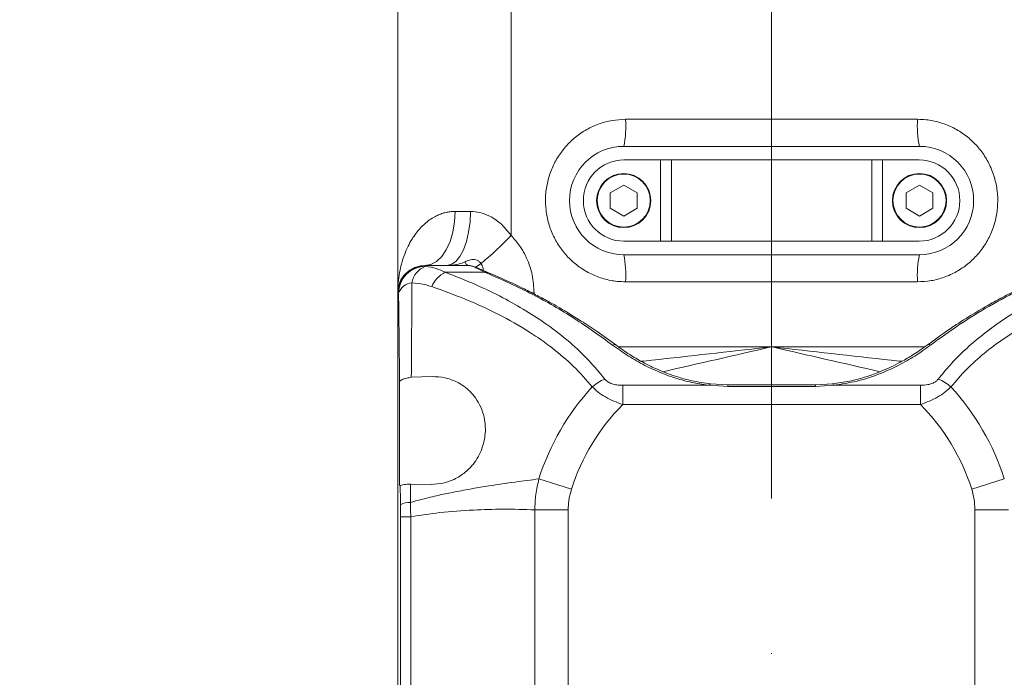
# Model space of a CAD drawing. Header units: millimetres. Extents: x 51337 to 61814, y -21781 to -12277.
# Tile 112 of 256: x 55084 to 55266, y -15010 to -14889. Entities that reach past the tile are written whole.
import ezdxf

# ---------------------------------------------------------------- set-up
doc = ezdxf.new("R2010")
doc.units = ezdxf.units.MM
doc.header["$LTSCALE"] = 0.3175
doc.linetypes.add('ACAD_ISO10W100', pattern=[18, 12, -3, 0, -3])
for name, color, linetype, lineweight in [('1轮廓实线层', 7, 'Continuous', 18), ('7标注层', 4, 'Continuous', 13), ('sub', 1, 'Continuous', 18), ('中心线', 4, 'ACAD_ISO10W100', 20), ('粗实线', 7, 'Continuous', 18)]:
    doc.layers.add(name, color=color, linetype=linetype, lineweight=lineweight)
doc.styles.add('标准汉字', font='gbenor.shx', dxfattribs={"bigfont": 'gbcbig.shx'})
doc.dimstyles.new('M1：18.5', dxfattribs={"dimscale": 18.5, "dimtxt": 3.5, "dimasz": 2.5, "dimexe": 2, "dimexo": 0, "dimgap": 1.5, "dimtad": 1, "dimdec": 4, "dimdsep": 46, "dimtxsty": '标准汉字', "dimcen": 5, "dimdle": 5, "dimclrd": 1, "dimclre": 1, "dimclrt": 256, "dimadec": 4, "dimazin": 2, "dimtfac": 1, "dimtdec": 4, "dimtmove": 2, "dimatfit": 3, "dimfxl": 1, "dimfrac": 2, "dimtolj": 1, "dimarcsym": 0})

# ---------------------------------------------------------------- blocks, each defined once
blk = doc.blocks.new('*D2')
at = {"layer": '7标注层', "color": 1, "lineweight": -2, "ltscale": 30, "transparency": 16777216}
for p, q in [((55119.22, -14607.21), (54108.78, -14607.21)), ((54145.78, -14653.46), (54145.78, -15320.96)), ((55073.1, -15367.21), (54108.78, -15367.21))]:
    blk.add_line(p, q, dxfattribs=at)
at = {"layer": '7标注层', "color": 1, "lineweight": 18, "transparency": 16777216}
for points in [[(54153.49, -14653.46), (54138.07, -14653.46), (54145.78, -14607.21)], [(54138.07, -15320.96), (54153.49, -15320.96), (54145.78, -15367.21)]]:
    blk.add_solid(points, dxfattribs=at)
at = {"layer": 'Defpoints', "color": 0, "lineweight": 18, "transparency": 16777216}
for p in [(55119.22, -14607.21), (54145.78, -15367.21), (55073.1, -15367.21)]:
    blk.add_point(p, dxfattribs=at)
at = {"layer": '7标注层', "transparency": 16777216, "insert": (54085.66, -14987.21), "char_height": 64.75, "attachment_point": 5, "rotation": 90, "style": '标准汉字'}
blk.add_mtext('\\A1;760', dxfattribs=at)
blk = doc.blocks.new('*D7')
at = {"layer": '7标注层', "color": 1, "lineweight": -2, "ltscale": 30, "transparency": 16777216}
blk.add_arc((55222.94, -15367.21), 178.18, 104.9142, 180.0858, dxfattribs=at)
at = {"layer": '7标注层', "color": 1, "lineweight": 18, "transparency": 16777216}
for points in [[(55178.09, -15202.67), (55176.09, -15187.39), (55222.94, -15189.03)], [(55037.12, -15368.49), (55052.41, -15366.46), (55050.83, -15413.32)]]:
    blk.add_solid(points, dxfattribs=at)
at = {"layer": 'Defpoints', "color": 0, "lineweight": 18, "transparency": 16777216}
for p in [(55222.94, -14503.48), (55081.58, -15258.74), (55222.94, -15367.21), (55222.94, -15491.87), (54488.84, -15563.91)]:
    blk.add_point(p, dxfattribs=at)
at = {"layer": '7标注层', "transparency": 16777216, "insert": (55033.88, -15222.14), "char_height": 64.75, "attachment_point": 5, "rotation": 52.5, "style": '标准汉字'}
blk.add_mtext('\\A1;105%%d', dxfattribs=at)
blk = doc.blocks.new('*D8')
at = {"layer": '7标注层', "color": 1, "lineweight": -2, "ltscale": 30, "transparency": 16777216}
blk.add_arc((55222.94, -15367.21), 314.86, 303.4237, 81.5763, dxfattribs=at)
at = {"layer": '7标注层', "color": 1, "lineweight": 18, "transparency": 16777216}
for points in [[(55269.64, -15048.05), (55268.5, -15063.43), (55222.94, -15052.34)], [(55392.62, -15623.27), (55400.14, -15636.73), (55356.01, -15652.57)]]:
    blk.add_solid(points, dxfattribs=at)
at = {"layer": 'Defpoints', "color": 0, "lineweight": 18, "transparency": 16777216}
for p in [(55222.94, -14503.48), (55530.35, -15299.06), (55222.94, -15367.21), (55222.94, -15491.87), (55544.13, -16056)]:
    blk.add_point(p, dxfattribs=at)
at = {"layer": '7标注层', "transparency": 16777216, "insert": (55589.05, -15286.05), "char_height": 64.75, "attachment_point": 5, "rotation": 282.5, "style": '标准汉字'}
blk.add_mtext('\\A1;155%%d', dxfattribs=at)
blk = doc.blocks.new('*D9')
at = {"layer": '7标注层', "color": 1, "lineweight": -2, "ltscale": 30, "transparency": 16777216}
blk.add_arc((55409.45, -14407.21), 236.69, 285.2137, 348.7863, dxfattribs=at)
at = {"layer": '7标注层', "color": 1, "lineweight": 18, "transparency": 16777216}
for points in [[(55649.29, -14453.99), (55633.95, -14452.48), (55646.14, -14407.21)], [(55470.27, -14628), (55472.85, -14643.2), (55425.96, -14643.32)]]:
    blk.add_solid(points, dxfattribs=at)
at = {"layer": 'Defpoints', "color": 0, "lineweight": 18, "transparency": 16777216}
for p in [(55222.94, -14407.21), (56304.94, -14407.21), (55582.55, -14568.63), (55422.46, -14593.26), (55497.93, -15672.62)]:
    blk.add_point(p, dxfattribs=at)
at = {"layer": '7标注层', "transparency": 16777216, "insert": (55538.58, -14527.62), "char_height": 64.75, "attachment_point": 5, "rotation": 47, "style": '标准汉字'}
blk.add_mtext('\\A1;86%%d', dxfattribs=at)
blk = doc.blocks.new('*D21')
at = {"layer": '7标注层', "color": 1, "lineweight": -2, "ltscale": 30, "transparency": 16777216}
for p, q in [((53788.54, -14715.21), (57415.23, -14715.21)), ((57378.23, -15320.96), (57378.23, -14761.46)), ((57083.27, -15367.21), (57415.23, -15367.21))]:
    blk.add_line(p, q, dxfattribs=at)
at = {"layer": '7标注层', "color": 1, "lineweight": 18, "transparency": 16777216}
for points in [[(57385.94, -14761.46), (57370.53, -14761.46), (57378.23, -14715.21)], [(57370.53, -15320.96), (57385.94, -15320.96), (57378.23, -15367.21)]]:
    blk.add_solid(points, dxfattribs=at)
at = {"layer": 'Defpoints', "color": 0, "lineweight": 18, "transparency": 16777216}
for p in [(53788.54, -14715.21), (57378.23, -14715.21), (57083.27, -15367.21)]:
    blk.add_point(p, dxfattribs=at)
at = {"layer": '7标注层', "transparency": 16777216, "insert": (57318.11, -15041.21), "char_height": 64.75, "attachment_point": 5, "rotation": 90, "style": '标准汉字'}
blk.add_mtext('\\A1;652', dxfattribs=at)
blk = doc.blocks.new('*D22')
at = {"layer": '7标注层', "color": 1, "lineweight": -2, "ltscale": 30, "transparency": 16777216}
for p, q in [((55222.94, -13506.88), (57572.12, -13506.88)), ((57535.12, -13553.13), (57535.12, -15320.96)), ((57083.27, -15367.21), (57572.12, -15367.21))]:
    blk.add_line(p, q, dxfattribs=at)
at = {"layer": '7标注层', "color": 1, "lineweight": 18, "transparency": 16777216}
for points in [[(57542.83, -13553.13), (57527.41, -13553.13), (57535.12, -13506.88)], [(57527.41, -15320.96), (57542.83, -15320.96), (57535.12, -15367.21)]]:
    blk.add_solid(points, dxfattribs=at)
at = {"layer": 'Defpoints', "color": 0, "lineweight": 18, "transparency": 16777216}
for p in [(55222.94, -13506.88), (57083.27, -15367.21), (57535.12, -15367.21)]:
    blk.add_point(p, dxfattribs=at)
at = {"layer": '7标注层', "transparency": 16777216, "insert": (57474.99, -14437.04), "char_height": 64.75, "attachment_point": 5, "rotation": 90, "style": '标准汉字'}
blk.add_mtext('\\A1;1860.3', dxfattribs=at)

msp = doc.modelspace()

# ---------------------------------------------------------------- linework, layer by layer
at = {"layer": '1轮廓实线层', "ltscale": 30}
for points in [[(55174.88556, -14928.66869), (55174.85674, -14892.57035), (55174.83562, -14864.20784)], [(55164.53269, -14924.2138), (55164.42475, -14926.16386), (55164.10636, -14928.0388), (55163.58975, -14929.76664), (55162.89476, -14931.28101), (55162.04808, -14932.52378), (55161.08221, -14933.4472), (55160.03426, -14934.01583), (55158.94446, -14934.20784)], [(55167.35622, -14924.21429), (55167.27097, -14926.16428), (55167.01958, -14928.03914), (55166.61172, -14929.76689), (55166.06304, -14931.28119), (55165.39462, -14932.52388), (55164.63211, -14933.44725), (55163.8048, -14934.01585), (55162.94446, -14934.20784)]]:
    msp.add_lwpolyline(points, dxfattribs=at)
for centre, radius, start, end in [((55178.25213, -14908.45201), 17.79331, 347.8142989, 4.0064951), ((55267.63683, -14908.45201), 17.79322, 175.9934848, 192.1857638), ((55195.64453, -14922.20784), 10, 90, 270), ((55250.24453, -14922.20784), 10, 270, 90), ((55195.69453, -14922.20784), 7.5, 90, 180), ((55250.19453, -14922.20784), 7.5, 0, 90), ((55195.69453, -14922.20784), 7.5, 180, 270), ((55250.19453, -14922.20784), 7.5, 270, 0), ((55111.20947, -14865.83538), 89.45764, 310.5036519, 315.3816862), ((55167.26718, -14933.37762), 0.89086, 187.7761553, 248.7372371), ((55178.12121, -14935.96468), 17.92151, 356.0193983, 12.1005264), ((55267.76775, -14935.96468), 17.92142, 167.8994115, 183.9806216), ((55159.04621, -14939.20707), 4.99938, 99.0375369, 180.0087427), ((55159.07853, -14939.32979), 4.9983, 89.9983561, 179.5470037), ((55160.49329, -14938.06529), 3.99279, 110.750087, 170.3799112), ((55165.28044, -14940.36642), 5.56513, 117.7895558, 155.8291391), ((55165.3432, -14928.22634), 6.88777, 294.4584111, 305.1832902), ((55170.25059, -14935.95089), 0.54519, 68.6639075, 111.3546775), ((55170.64818, -14936.07297), 0.49971, 69.4774916, 113.7329084), ((55156.78867, -14940.26805), 2.87938, 94.6218282, 160.1488372), ((55193.90375, -14949.34397), 0.55311, 58.6352255, 124.453466), ((55251.98518, -14949.34393), 0.55308, 55.5453828, 121.3758869), ((55195.00311, -14962.21741), 7.60627, 111.9037049, 132.6464042), ((55250.8858, -14962.21741), 7.60627, 47.353601, 68.0963015), ((55222.94446, -14987.20784), 45.06321, 137.256462, 162.4261672), ((55211.96309, -14956.3115), 0.43193, 138.9577432, 180.2357235), ((55233.92577, -14956.31151), 0.43198, 359.7661909, 41.0388887), ((55222.94446, -14987.20784), 45.06321, 17.5738303, 42.743538), ((55222.94446, -14987.20784), 38.75729, 135.116346, 162.4261677), ((55222.94446, -14987.20784), 38.75729, 17.5738311, 44.883654), ((55156.10552, -14981.39417), 3.47194, 86.9569093, 119.1492074)]:
    msp.add_arc(centre, radius, start, end, dxfattribs=at)
at = {"layer": 'sub', "color": 4, "ltscale": 30}
for centre, radius, start, end in [((55222.94446, -15367.20784), 1860.32904, 295, 195), ((54488.26107, -15564.55966), 1101.1533, 29.48708643, 106.7706544)]:
    msp.add_arc(centre, radius, start, end, dxfattribs=at)
at = {"layer": '中心线', "ltscale": 30}
msp.add_line((55222.94446, -15491.86799), (55222.94446, -14503.48288), dxfattribs=at)
at = {"layer": '粗实线', "ltscale": 30}
for p, q in [((55153.94446, -14939.20784), (55153.94446, -14864.22413)), ((55222.94446, -14864.20784), (55222.94446, -14907.20784)), ((55222.94446, -14907.20784), (55222.94446, -14912.20784)), ((55250.24453, -14912.20784), (55195.64453, -14912.20784)), ((55202.44453, -14914.70784), (55195.69453, -14914.70784)), ((55202.44453, -14929.70784), (55202.44453, -14914.70784)), ((55202.44453, -14914.70784), (55204.44453, -14914.70784)), ((55204.44453, -14929.70784), (55204.44453, -14914.70784)), ((55241.44453, -14914.70784), (55204.44453, -14914.70784)), ((55241.44453, -14929.70784), (55241.44453, -14914.70784)), ((55241.44453, -14914.70784), (55243.44453, -14914.70784)), ((55243.44453, -14914.70784), (55243.44453, -14929.70784)), ((55250.19453, -14914.70784), (55243.44453, -14914.70784)), ((55195.64453, -14919.34784), (55193.1677, -14920.77784)), ((55193.1677, -14920.77784), (55193.1677, -14923.63784)), ((55198.12136, -14920.77784), (55195.64453, -14919.34784)), ((55198.12136, -14923.63784), (55198.12136, -14920.77784)), ((55250.24453, -14919.34784), (55247.7677, -14920.77784)), ((55247.7677, -14920.77784), (55247.7677, -14923.63784)), ((55252.72136, -14920.77784), (55250.24453, -14919.34784)), ((55252.72136, -14923.63784), (55252.72136, -14920.77784)), ((55193.1677, -14923.63784), (55195.64453, -14925.06784)), ((55195.64453, -14925.06784), (55198.12136, -14923.63784)), ((55247.7677, -14923.63784), (55250.24453, -14925.06784)), ((55250.24453, -14925.06784), (55252.72136, -14923.63784)), ((55202.44453, -14929.70784), (55195.69453, -14929.70784)), ((55204.44453, -14929.70784), (55202.44453, -14929.70784)), ((55241.44453, -14929.70784), (55204.44453, -14929.70784)), ((55243.44453, -14929.70784), (55241.44453, -14929.70784)), ((55250.19453, -14929.70784), (55243.44453, -14929.70784)), ((55195.64453, -14932.20784), (55250.24453, -14932.20784)), ((55222.94446, -14932.20784), (55222.94446, -14937.20784)), ((55159.04677, -14934.21391), (55158.15216, -14934.28828)), ((55158.2609, -14934.26976), (55159.04512, -14934.20784)), ((55162.94446, -14934.20784), (55158.94446, -14934.20784)), ((55159.04512, -14934.20784), (55158.94532, -14934.20784)), ((55159.04916, -14934.22271), (55159.04512, -14934.20784)), ((55159.04512, -14934.20784), (55167.18557, -14934.20784)), ((55159.07867, -14934.33149), (55159.04916, -14934.22271)), ((55162.68583, -14935.44313), (55170.05207, -14935.44313)), ((55166.99697, -14934.20784), (55166.94412, -14934.20784)), ((55167.18557, -14934.20784), (55166.99697, -14934.20784)), ((55170.81458, -14935.60159), (55170.44924, -14935.44319)), ((55222.94446, -14937.20784), (55222.94446, -14949.20784)), ((55153.94446, -15033.08361), (55153.94446, -14939.20784)), ((55154.04683, -14939.20784), (55153.94446, -14939.20784)), ((55179.10416, -14939.21372), (55178.64452, -14939.21374)), ((55179.10409, -14939.44586), (55179.10416, -14939.21372)), ((55156.43583, -14954.8278), (55160.26496, -14954.7135)), ((55154.25869, -14955.70886), (55154.26753, -14955.70002)), ((55154.25869, -14974.70681), (55154.25869, -14955.70887)), ((55195.48332, -14956.31328), (55195.48332, -14959.858)), ((55195.48332, -14956.31328), (55211.53117, -14956.31328)), ((55214.85723, -14956.55081), (55211.53117, -14956.31328)), ((55214.87656, -14956.21235), (55211.63667, -14956.02787)), ((55231.03168, -14956.21225), (55214.85723, -14956.21225)), ((55214.85723, -14956.55081), (55214.85723, -14956.21225)), ((55231.03168, -14956.55081), (55214.85723, -14956.55081)), ((55234.25225, -14956.02787), (55231.03168, -14956.21235)), ((55231.03168, -14956.55081), (55231.03168, -14956.21225)), ((55234.35775, -14956.31328), (55231.03168, -14956.55081)), ((55234.35775, -14956.31328), (55250.40559, -14956.31328)), ((55250.40559, -14956.31328), (55250.40559, -14959.858)), ((55195.48332, -14959.858), (55250.40559, -14959.858)), ((55185.99603, -14975.50567), (55179.98441, -14973.6017)), ((55259.89289, -14975.50567), (55265.90451, -14973.6017)), ((55154.40183, -14974.84995), (55154.25869, -14974.70681)), ((55160.08964, -14974.59754), (55156.30378, -14974.53699)), ((55154.41767, -14980.56426), (55156.32685, -14980.56426)), ((55154.41767, -15059.85142), (55154.41767, -14980.56426)), ((55156.32685, -15059.85142), (55156.32685, -14980.56426)), ((55185.40309, -14979.30212), (55179.22487, -14979.30212)), ((55179.22487, -14979.30212), (55179.22487, -15061.11355)), ((55185.40309, -14979.30212), (55185.40309, -15061.11355)), ((55260.48583, -15061.11355), (55260.48583, -14979.30212)), ((55260.48583, -14979.30212), (55266.66404, -14979.30212))]:
    msp.add_line(p, q, dxfattribs=at)
for centre, radius in [((55195.64453, -14922.20784), 5), ((55195.64453, -14922.20784), 4.9), ((55250.24453, -14922.20784), 5), ((55250.24453, -14922.20784), 4.9)]:
    msp.add_circle(centre, radius, dxfattribs=at)
for points, knots in [([(55195.99949, -14937.20877), (55195.47474, -14937.19206), (55194.11526, -14937.14877), (55191.95328, -14936.70527), (55189.60382, -14935.81862), (55187.44433, -14934.53337), (55185.52683, -14932.91194), (55183.91375, -14930.98616), (55182.63467, -14928.8216), (55181.73814, -14926.4692), (55181.23253, -14923.99659), (55181.14999, -14921.46971), (55181.4786, -14918.9562), (55182.22814, -14916.53231), (55183.36376, -14914.26226), (55184.86876, -14912.22112), (55186.68517, -14910.46055), (55188.77356, -14909.03998), (55191.06245, -14907.99685), (55193.49676, -14907.33617), (55195.1669, -14907.25125), (55196.00195, -14907.2088)], [0, 0, 0, 0, 27261.083255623, 70626.777819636, 113994.152862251, 157314.877937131, 200637.594418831, 243918.763268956, 287201.324174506, 330555.010085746, 373909.306235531, 417454.852722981, 461000.348931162, 504710.62770021, 548420.111516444, 592104.276311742, 635786.755422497, 679267.510676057, 722746.135692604, 766104.930297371, 809462.296369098, 809462.296369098, 809462.296369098, 809462.296369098]), ([(55196.00195, -14907.2088), (55200.4901, -14907.2085), (55209.46239, -14907.20789), (55218.45178, -14907.20786), (55222.94446, -14907.20784)], [0, 0, 0, 0, 53367.745931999, 106687.694806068, 106687.694806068, 106687.694806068, 106687.694806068]), ([(55222.94446, -14907.20784), (55227.44292, -14907.20786), (55236.43236, -14907.20789), (55245.40468, -14907.2085), (55249.8871, -14907.2088)], [0, 0, 0, 0, 53462.336093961, 106835.674145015, 106835.674145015, 106835.674145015, 106835.674145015]), ([(55249.8871, -14907.2088), (55250.41203, -14907.22561), (55251.77162, -14907.26916), (55253.93356, -14907.71322), (55256.28267, -14908.60037), (55258.44188, -14909.88594), (55260.35929, -14911.50754), (55261.97258, -14913.43335), (55263.25219, -14915.598), (55264.14948, -14917.95057), (55264.65596, -14920.42349), (55264.73932, -14922.95076), (55264.41139, -14925.46454), (55263.66235, -14927.88856), (55262.52715, -14930.15842), (55261.02245, -14932.19917), (55259.2063, -14933.95921), (55257.11807, -14935.37917), (55254.8292, -14936.42174), (55252.39483, -14937.08186), (55250.72465, -14937.16646), (55249.88957, -14937.20877)], [0, 0, 0, 0, 27375.197221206, 70904.346919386, 114435.288812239, 157920.416829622, 201407.600902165, 244856.679042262, 288307.130784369, 331833.545376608, 375360.497535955, 419078.285651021, 462795.93463062, 506670.25323669, 550543.706948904, 594384.027317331, 638222.656364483, 681861.035690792, 725497.358927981, 769020.369036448, 812542.046580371, 812542.046580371, 812542.046580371, 812542.046580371]), ([(55164.53269, -14924.2138), (55164.2889, -14924.22084), (55163.77433, -14924.2357), (55163.02307, -14924.35433), (55162.23125, -14924.55672), (55161.48347, -14924.83428), (55160.64692, -14925.24017), (55159.78922, -14925.77478), (55158.91301, -14926.47453), (55158.08766, -14927.28279), (55157.2931, -14928.22949), (55156.51997, -14929.36151), (55155.80409, -14930.66413), (55155.14139, -14932.19827), (55154.62388, -14933.82036), (55154.22891, -14935.60804), (55153.9887, -14937.37157), (55153.95858, -14938.62169), (55153.94446, -14939.20784)], [0, 0, 0, 0, 21326.051701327, 45011.47733972, 68508.504737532, 96669.928624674, 120205.298079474, 157913.211025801, 195598.03547701, 231973.492446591, 274630.360014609, 321761.482514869, 373090.45972909, 428663.412710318, 495818.842514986, 550885.797938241, 620675.691373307, 682285.359106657, 682285.359106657, 682285.359106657, 682285.359106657]), ([(55167.35622, -14924.21429), (55166.81412, -14924.21421), (55165.84605, -14924.21406), (55164.93401, -14924.21388), (55164.53269, -14924.2138)], [0, 0, 0, 0, 59629.882453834, 106486.114618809, 106486.114618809, 106486.114618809, 106486.114618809]), ([(55174.88556, -14928.66869), (55174.24536, -14927.86386), (55173.06761, -14926.38327), (55170.97372, -14925.0257), (55169.06692, -14924.326), (55167.92728, -14924.25158), (55167.35622, -14924.21429)], [0, 0, 0, 0, 61698.816925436, 113504.012039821, 151084.191034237, 188827.946881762, 188827.946881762, 188827.946881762, 188827.946881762]), ([(55179.10416, -14939.21372), (55179.03726, -14938.11716), (55178.90372, -14935.92833), (55177.89669, -14933.03283), (55176.55435, -14930.58028), (55175.44031, -14929.30416), (55174.88556, -14928.66869)], [0, 0, 0, 0, 53275.413011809, 106343.499203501, 147785.045685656, 188891.485192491, 188891.485192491, 188891.485192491, 188891.485192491]), ([(55162.94443, -14934.20784), (55162.94998, -14934.20783), (55163.46649, -14934.20759), (55164.47046, -14934.13683), (55165.56222, -14933.85258), (55166.19358, -14933.58045), (55166.38451, -14933.49815)], [0, 0, 0, 0, 826.327950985, 76934.408922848, 154953.794686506, 188776.047020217, 188776.047020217, 188776.047020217, 188776.047020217]), ([(55166.38451, -14933.49815), (55166.63914, -14933.38821), (55167.00679, -14933.22948), (55167.61273, -14933.10213), (55168.08805, -14933.08738), (55168.59551, -14933.2087), (55169.03154, -14933.47792), (55169.22425, -14933.73766), (55169.31189, -14933.8558)], [0, 0, 0, 0, 81681.717459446, 117934.825403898, 158229.131439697, 195644.960203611, 236793.394811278, 271120.05076767, 271120.05076767, 271120.05076767, 271120.05076767]), ([(55159.07867, -14934.33149), (55159.74726, -14934.44672), (55161.01025, -14934.66438), (55162.14961, -14935.19391), (55162.68583, -14935.44313)], [0, 0, 0, 0, 56355.273427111, 106459.002685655, 106459.002685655, 106459.002685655, 106459.002685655]), ([(55162.68583, -14935.44313), (55164.55986, -14936.17637), (55168.18061, -14937.59302), (55173.14986, -14939.9969), (55177.54978, -14942.46691), (55181.70365, -14945.18248), (55185.60421, -14948.2194), (55189.19926, -14951.57118), (55191.20204, -14953.99438), (55192.16561, -14955.16022)], [0, 0, 0, 0, 52559.020783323, 101547.324914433, 144696.378812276, 185316.112955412, 232460.094795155, 275424.968941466, 315262.507491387, 315262.507491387, 315262.507491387, 315262.507491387]), ([(55166.94411, -14934.20784), (55165.86421, -14934.20784), (55164.54681, -14934.20784), (55163.20115, -14934.20784), (55162.95218, -14934.20784), (55162.94443, -14934.20784)], [0, 0, 0, 0, 122745.563502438, 149740.865479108, 150607.64279636, 150607.64279636, 150607.64279636, 150607.64279636]), ([(55170.05207, -14935.44313), (55169.34654, -14935.08801), (55168.00201, -14934.41124), (55167.44859, -14934.27336), (55167.18557, -14934.20784)], [0, 0, 0, 0, 55884.986897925, 106501.37571643, 106501.37571643, 106501.37571643, 106501.37571643]), ([(55170.44894, -14935.44306), (55169.72289, -14935.10926), (55168.24984, -14934.43204), (55167.5806, -14934.28434), (55167.24123, -14934.20944)], [0, 0, 0, 0, 52494.222297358, 106502.682799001, 106502.682799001, 106502.682799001, 106502.682799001]), ([(55169.31189, -14933.8558), (55169.43295, -14934.08091), (55169.65558, -14934.4949), (55169.68044, -14934.91716), (55169.69178, -14935.1098)], [0, 0, 0, 0, 57917.155210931, 106509.755833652, 106509.755833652, 106509.755833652, 106509.755833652]), ([(55170.44706, -14935.61551), (55170.37206, -14935.58382), (55170.23783, -14935.52708), (55170.10894, -14935.46883), (55170.05207, -14935.44313)], [0, 0, 0, 0, 59513.069132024, 106515.661013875, 106515.661013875, 106515.661013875, 106515.661013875]), ([(55193.59084, -14948.88788), (55191.25073, -14947.20923), (55186.44606, -14943.76266), (55178.71013, -14939.31379), (55173.2577, -14936.87346), (55170.44706, -14935.61551)], [0, 0, 0, 0, 47492.15072164, 97509.969226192, 150724.78551037, 150724.78551037, 150724.78551037, 150724.78551037]), ([(55194.18793, -14948.86892), (55193.04071, -14948.03081), (55190.93742, -14946.49426), (55188.00868, -14944.5613), (55185.63406, -14943.08374), (55183.66971, -14941.9245), (55181.75329, -14940.84157), (55179.64622, -14939.70808), (55177.13588, -14938.43649), (55174.18607, -14937.03379), (55172.01409, -14936.11091), (55170.82355, -14935.60504)], [0, 0, 0, 0, 61241.060492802, 112277.200530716, 153108.877090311, 184096.965561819, 213029.849198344, 250766.304237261, 290730.863214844, 339117.73537817, 397812.838081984, 397812.838081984, 397812.838081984, 397812.838081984]), ([(55275.06536, -14935.60504), (55274.18018, -14935.97846), (55272.57454, -14936.6558), (55270.43057, -14937.63981), (55268.65186, -14938.49442), (55266.88706, -14939.37911), (55264.80546, -14940.47224), (55262.20839, -14941.91834), (55259.11698, -14943.76882), (55255.53739, -14946.07768), (55253.03689, -14947.89696), (55251.70098, -14948.86892)], [0, 0, 0, 0, 43799.292025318, 79447.378280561, 106942.351544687, 132988.367946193, 168392.461246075, 212416.513363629, 265611.206133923, 327981.417752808, 399526.643711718, 399526.643711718, 399526.643711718, 399526.643711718]), ([(55275.44186, -14935.61551), (55273.30965, -14936.55153), (55269.16558, -14938.37074), (55263.19688, -14941.59912), (55257.5897, -14945.03395), (55254.03302, -14947.62431), (55252.29808, -14948.88788)], [0, 0, 0, 0, 50712.533542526, 98562.946949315, 145243.527272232, 189700.051902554, 189700.051902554, 189700.051902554, 189700.051902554]), ([(55253.72331, -14955.16022), (55254.43533, -14954.28481), (55255.87898, -14952.50989), (55258.38503, -14949.97242), (55261.22665, -14947.46711), (55264.55383, -14944.94336), (55268.34667, -14942.46152), (55272.74928, -14939.99171), (55277.71592, -14937.58982), (55281.33159, -14936.1753), (55283.20309, -14935.44313)], [0, 0, 0, 0, 33459.945882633, 67841.396415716, 106197.704411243, 146381.693177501, 192204.48946635, 240867.264768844, 295956.875291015, 355068.256038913, 355068.256038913, 355068.256038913, 355068.256038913]), ([(55156.43583, -14954.8278), (55156.45796, -14951.95475), (55156.50352, -14946.03972), (55156.53861, -14940.33293), (55156.55665, -14937.39803)], [0, 0, 0, 0, 51694.670553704, 106429.193307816, 106429.193307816, 106429.193307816, 106429.193307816]), ([(55156.55665, -14937.39803), (55157.31289, -14937.47298), (55158.5676, -14937.59732), (55159.73817, -14937.94829), (55160.20321, -14938.08772)], [0, 0, 0, 0, 64157.700753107, 106446.345696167, 106446.345696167, 106446.345696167, 106446.345696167]), ([(55222.94446, -14937.20784), (55218.44581, -14937.20785), (55209.45571, -14937.20787), (55200.4825, -14937.20847), (55195.99949, -14937.20877)], [0, 0, 0, 0, 53393.074804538, 106700.832544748, 106700.832544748, 106700.832544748, 106700.832544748]), ([(55249.88957, -14937.20877), (55245.40086, -14937.20847), (55236.4276, -14937.20787), (55227.43745, -14937.20785), (55222.94446, -14937.20784)], [0, 0, 0, 0, 53449.287473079, 106849.035214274, 106849.035214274, 106849.035214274, 106849.035214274]), ([(55154.08039, -14939.29027), (55154.07414, -14939.26382), (55154.06299, -14939.21658), (55154.05177, -14939.21051), (55154.04683, -14939.20784)], [0, 0, 0, 0, 59606.778726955, 106427.945035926, 106427.945035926, 106427.945035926, 106427.945035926]), ([(55160.20321, -14938.08772), (55162.30849, -14938.84504), (55166.51689, -14940.35889), (55172.56923, -14943.15709), (55177.92806, -14946.17658), (55182.54354, -14949.41037), (55186.47906, -14952.73218), (55188.72684, -14955.32631), (55189.85008, -14956.62263)], [0, 0, 0, 0, 50751.467135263, 101450.607879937, 152080.475949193, 191806.061290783, 231474.56294539, 271097.562058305, 271097.562058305, 271097.562058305, 271097.562058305]), ([(55256.03884, -14956.62263), (55256.98979, -14955.51205), (55258.89252, -14953.28995), (55262.16673, -14950.37417), (55265.67457, -14947.72919), (55269.39907, -14945.35755), (55273.28913, -14943.22371), (55277.31589, -14941.31102), (55281.44682, -14939.58484), (55284.27249, -14938.58685), (55285.68571, -14938.08772)], [0, 0, 0, 0, 44235.901788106, 88510.109901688, 132836.266840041, 177214.968298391, 221640.697492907, 266105.005398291, 310602.323907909, 355123.63355966, 355123.63355966, 355123.63355966, 355123.63355966]), ([(55154.26753, -14955.70002), (55154.25368, -14954.30464), (55154.22473, -14951.38848), (55154.16368, -14945.89178), (55154.11279, -14941.85838), (55154.08039, -14939.29027)], [0, 0, 0, 0, 37631.680245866, 78645.084962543, 150526.349383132, 150526.349383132, 150526.349383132, 150526.349383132]), ([(55211.53117, -14956.31328), (55210.55433, -14956.18004), (55208.53876, -14955.90512), (55205.55696, -14955.12587), (55202.50519, -14954.04779), (55199.43674, -14952.63087), (55196.37458, -14950.89061), (55194.54011, -14949.57083), (55193.59084, -14948.88788)], [0, 0, 0, 0, 37481.612955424, 77337.782232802, 119595.024275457, 166613.81796999, 217270.788431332, 271595.204814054, 271595.204814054, 271595.204814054, 271595.204814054]), ([(55211.63571, -14956.02791), (55210.49488, -14955.86766), (55208.49685, -14955.58699), (55206.00589, -14954.91398), (55204.1008, -14954.28119), (55202.47606, -14953.64612), (55200.78101, -14952.89032), (55198.84166, -14951.90075), (55196.53982, -14950.55299), (55195.02778, -14949.47035), (55194.19098, -14948.87119)], [0, 0, 0, 0, 58648.584465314, 102715.578011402, 134553.753488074, 165558.738432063, 197300.115440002, 237054.844019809, 289298.996671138, 354042.80121639, 354042.80121639, 354042.80121639, 354042.80121639]), ([(55222.94446, -14949.20784), (55218.84287, -14949.20791), (55210.64133, -14949.20804), (55201.21054, -14949.20856), (55195.90539, -14949.20986), (55194.68272, -14949.21016)], [0, 0, 0, 0, 65630.634618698, 131235.120398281, 150883.12445877, 150883.12445877, 150883.12445877, 150883.12445877]), ([(55198.87992, -14951.88783), (55199.5393, -14951.81701), (55207.231, -14950.99089), (55215.21387, -14950.07399), (55222.57646, -14949.24909), (55222.90316, -14949.21247), (55222.94445, -14949.20784)], [0, 0, 0, 0, 15557.751330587, 181482.746306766, 188213.142941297, 189187.072270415, 189187.072270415, 189187.072270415, 189187.072270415]), ([(55222.94445, -14949.20784), (55222.90453, -14949.21702), (55216.22705, -14950.75363), (55209.5476, -14952.28164), (55202.90809, -14953.80052)], [0, 0, 0, 0, 638.448877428, 106773.115073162, 106773.115073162, 106773.115073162, 106773.115073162]), ([(55222.94473, -14949.20784), (55222.98602, -14949.21247), (55230.34857, -14950.0377), (55238.37377, -14950.96035), (55246.35157, -14951.81722), (55247.01185, -14951.88814)], [0, 0, 0, 0, 777.821007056, 138667.710286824, 151110.047513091, 151110.047513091, 151110.047513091, 151110.047513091]), ([(55242.97474, -14953.79914), (55236.33735, -14952.28072), (55229.66002, -14950.75316), (55222.98465, -14949.21702), (55222.94473, -14949.20784)], [0, 0, 0, 0, 106157.706535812, 106796.490731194, 106796.490731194, 106796.490731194, 106796.490731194]), ([(55251.2086, -14949.21033), (55249.10845, -14949.20983), (55239.71517, -14949.20759), (55230.27443, -14949.20773), (55222.94446, -14949.20784)], [0, 0, 0, 0, 23898.421175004, 106889.506093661, 106889.506093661, 106889.506093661, 106889.506093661]), ([(55251.69793, -14948.87119), (55250.91621, -14949.43239), (55249.50376, -14950.44638), (55247.37677, -14951.7128), (55245.60551, -14952.64427), (55243.97422, -14953.40651), (55242.18614, -14954.14257), (55239.96222, -14954.90012), (55237.24676, -14955.62035), (55235.21315, -14955.89472), (55234.12908, -14956.04099)], [0, 0, 0, 0, 60162.068985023, 108702.597115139, 145643.742440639, 174618.482535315, 209273.127330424, 250884.541319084, 299401.647592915, 354793.031903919, 354793.031903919, 354793.031903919, 354793.031903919]), ([(55252.29808, -14948.88788), (55251.34465, -14949.57328), (55249.51158, -14950.89102), (55246.44896, -14952.63379), (55242.93444, -14954.24706), (55238.93626, -14955.61916), (55235.83106, -14956.08992), (55234.35775, -14956.31328)], [0, 0, 0, 0, 46982.125856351, 90327.457966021, 130945.742177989, 185025.402278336, 233849.67547885, 233849.67547885, 233849.67547885, 233849.67547885]), ([(55154.26753, -14955.70002), (55154.33729, -14955.57158), (55154.42533, -14955.40949), (55154.74762, -14955.25818), (55154.84013, -14955.22035), (55154.86497, -14955.2106), (55154.87171, -14955.20798), (55154.87373, -14955.20719), (55155.07266, -14955.12857), (55155.52723, -14954.98383), (55156.14587, -14954.87759), (55156.43583, -14954.8278)], [0, 0, 0, 0, 147109.954743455, 185654.26299094, 195608.950723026, 198243.853705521, 198975.254316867, 199194.41948039, 199315.890596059, 304524.559614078, 397336.413444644, 397336.413444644, 397336.413444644, 397336.413444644]), ([(55160.26496, -14954.7135), (55161.05981, -14954.74489), (55162.64281, -14954.8074), (55164.585, -14955.53424), (55166.12405, -14956.44367), (55167.29497, -14957.43951), (55168.37026, -14958.70571), (55169.2848, -14960.26217), (55169.88726, -14962.06331), (55170.14616, -14963.86302), (55170.08852, -14965.58023), (55169.76383, -14967.24268), (55169.17602, -14968.81419), (55168.49084, -14970.02812), (55167.82942, -14970.91909), (55167.18745, -14971.65022), (55166.38034, -14972.40379), (55165.38579, -14973.12361), (55164.02443, -14973.86424), (55162.2381, -14974.49601), (55160.8204, -14974.56301), (55160.08964, -14974.59754)], [0, 0, 0, 0, 65633.647263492, 130713.706356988, 175892.142101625, 219185.930188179, 261336.266751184, 314524.232093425, 364559.257309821, 406344.645538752, 446338.584029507, 483196.13801438, 519741.587336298, 557462.08605022, 576662.397341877, 596437.404039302, 626089.105186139, 656601.156092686, 688581.687636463, 746858.911784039, 808854.745891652, 808854.745891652, 808854.745891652, 808854.745891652]), ([(55192.16561, -14955.16022), (55192.33289, -14955.33633), (55192.67762, -14955.69926), (55193.47164, -14956.0568), (55194.42531, -14956.27827), (55195.10482, -14956.30075), (55195.48332, -14956.31328)], [0, 0, 0, 0, 43852.435708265, 90370.639085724, 134089.399354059, 189066.301399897, 189066.301399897, 189066.301399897, 189066.301399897]), ([(55250.40559, -14956.31328), (55250.87345, -14956.29453), (55251.69656, -14956.26154), (55252.68659, -14955.95629), (55253.33957, -14955.58217), (55253.59662, -14955.29952), (55253.72331, -14955.16022)], [0, 0, 0, 0, 68013.099395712, 119658.529106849, 155151.184178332, 189639.126366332, 189639.126366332, 189639.126366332, 189639.126366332]), ([(55189.85008, -14956.62263), (55190.19407, -14956.95314), (55190.8784, -14957.61066), (55192.25877, -14958.48756), (55193.80226, -14959.25826), (55194.91934, -14959.6568), (55195.48332, -14959.858)], [0, 0, 0, 0, 47245.663449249, 93991.111954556, 141056.203058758, 189046.483587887, 189046.483587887, 189046.483587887, 189046.483587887]), ([(55250.40559, -14959.858), (55250.96962, -14959.65672), (55252.08677, -14959.25804), (55253.6303, -14958.48729), (55255.0106, -14957.61049), (55255.69489, -14956.95307), (55256.03884, -14956.62263)], [0, 0, 0, 0, 48148.398774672, 95364.687419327, 142255.749083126, 189643.633683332, 189643.633683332, 189643.633683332, 189643.633683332]), ([(55156.28984, -14977.92712), (55156.55807, -14977.85203), (55157.32114, -14977.63841), (55158.6784, -14977.28212), (55160.23586, -14976.90297), (55161.69672, -14976.5729), (55163.05465, -14976.28284), (55165.03022, -14975.88025), (55167.61659, -14975.39829), (55171.34546, -14974.78143), (55175.43468, -14974.18509), (55178.53239, -14973.78788), (55179.98441, -14973.6017)], [0, 0, 0, 0, 15061.678098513, 42846.354478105, 75963.520496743, 101945.506696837, 124106.592838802, 151345.622351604, 211413.957621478, 266979.112700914, 356557.33743221, 435593.754202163, 435593.754202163, 435593.754202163, 435593.754202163]), ([(55179.98441, -14973.6017), (55179.76702, -14974.55279), (55179.33816, -14976.42906), (55179.26229, -14978.35329), (55179.22487, -14979.30212)], [0, 0, 0, 0, 54018.461401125, 106565.542848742, 106565.542848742, 106565.542848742, 106565.542848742]), ([(55156.30378, -14974.53699), (55155.87752, -14974.56945), (55155.15876, -14974.62418), (55154.54676, -14974.73856), (55154.45225, -14974.8112), (55154.40183, -14974.84995)], [0, 0, 0, 0, 60930.14433815, 102739.69057947, 150557.106520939, 150557.106520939, 150557.106520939, 150557.106520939]), ([(55154.41439, -14978.36193), (55154.41232, -14977.70739), (55154.40861, -14976.53422), (55154.40391, -14975.36628), (55154.40183, -14974.84995)], [0, 0, 0, 0, 59382.331225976, 106434.56833554, 106434.56833554, 106434.56833554, 106434.56833554]), ([(55156.28984, -14977.92712), (55156.2922, -14977.29185), (55156.2964, -14976.15979), (55156.30153, -14975.03194), (55156.30378, -14974.53699)], [0, 0, 0, 0, 59732.755787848, 106444.959325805, 106444.959325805, 106444.959325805, 106444.959325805]), ([(55185.99603, -14975.50567), (55185.80485, -14976.20997), (55185.4669, -14977.45499), (55185.42241, -14978.74281), (55185.40309, -14979.30212)], [0, 0, 0, 0, 60303.394058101, 106602.321997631, 106602.321997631, 106602.321997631, 106602.321997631]), ([(55260.48583, -14979.30212), (55260.45424, -14978.58775), (55260.39725, -14977.29909), (55260.04837, -14976.05853), (55259.89289, -14975.50567)], [0, 0, 0, 0, 59324.9730363, 107016.929392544, 107016.929392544, 107016.929392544, 107016.929392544]), ([(55154.41767, -14980.56426), (55154.4175, -14980.15066), (55154.41719, -14979.41474), (55154.41524, -14978.6826), (55154.41439, -14978.36193)], [0, 0, 0, 0, 59817.639853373, 106436.412959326, 106436.412959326, 106436.412959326, 106436.412959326]), ([(55156.32685, -14980.56426), (55156.31869, -14980.06918), (55156.30417, -14979.18781), (55156.2942, -14978.31129), (55156.28984, -14977.92712)], [0, 0, 0, 0, 59791.719539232, 106446.357414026, 106446.357414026, 106446.357414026, 106446.357414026]), ([(55156.32685, -14980.56426), (55158.11823, -14980.29441), (55161.96354, -14979.71518), (55167.65295, -14979.31293), (55173.49668, -14979.13351), (55177.27254, -14979.24466), (55179.22487, -14979.30212)], [0, 0, 0, 0, 44516.056123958, 95556.593133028, 140571.552255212, 188766.032383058, 188766.032383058, 188766.032383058, 188766.032383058])]:
    msp.add_open_spline(points, degree=3, knots=knots, dxfattribs=at)
msp.add_open_spline([(55158.94532, -14934.20784), (55158.29005, -14934.2829), (55156.97951, -14934.43302), (55155.32647, -14935.58923), (55154.16998, -14937.24207), (55154.01963, -14938.55258), (55153.94446, -14939.20784)], degree=3, dxfattribs=at)

# ---------------------------------------------------------------- dimensions: what is measured, and where the dimension line sits
at = {"layer": '7标注层', "ltscale": 30}
for base, p1, p2, angle, override, picture, middle in [((57535.11732, -15367.20784), (55222.94446, -13506.87879), (57083.2735, -15367.20784), 270, {"dimdec": 1, "dimsah": 1, "dimtzin": 8}, '*D22', (57474.99232, -14437.04332)), ((54145.78279, -15367.20784), (55119.21951, -14607.20784), (55073.10301, -15367.20784), 270, {"dimsah": 1, "dimtzin": 8}, '*D2', (54085.65779, -14987.20784)), ((57378.23406, -14715.20523), (57083.2735, -15367.20784), (53788.53826, -14715.20523), 90, {"dimdec": 1, "dimsah": 1, "dimtzin": 8}, '*D21', (57318.10906, -15041.20653))]:
    dim = msp.add_linear_dim(base=base, p1=p1, p2=p2, angle=angle, dimstyle='M1：18.5', override=override, dxfattribs=at)
    dim.commit()
    dim.dimension.update_dxf_attribs({"geometry": picture, "text_midpoint": middle})
for base, line1, line2, picture, middle in [((55582.5508, -14568.6293), ((55422.45727, -14593.25654), (55497.93377, -15672.62084)), ((55222.94446, -14407.20784), (56304.94446, -14407.20784)), '*D9', (55538.57816, -14527.62415)), ((55081.58376, -15258.73796), ((55222.94446, -15491.86799), (55222.94446, -14503.48288)), ((55222.94446, -15367.20784), (54488.84083, -15563.91031)), '*D7', (55033.88339, -15222.13618)), ((55530.34559, -15299.05865), ((55222.94446, -15367.20784), (55544.13434, -16056.00175)), ((55222.94446, -15491.86799), (55222.94446, -14503.48288)), '*D8', (55589.04539, -15286.04521))]:
    dim = msp.add_angular_dim_2l(base=base, line1=line1, line2=line2, dimstyle='M1：18.5', override={"dimtad": 1, "dimtih": 0, "dimtoh": 0, "dimsah": 1, "dimtzin": 8}, dxfattribs=at)
    dim.commit()
    dim.dimension.update_dxf_attribs({"geometry": picture, "text_midpoint": middle})

doc.saveas('drawing.dxf')
